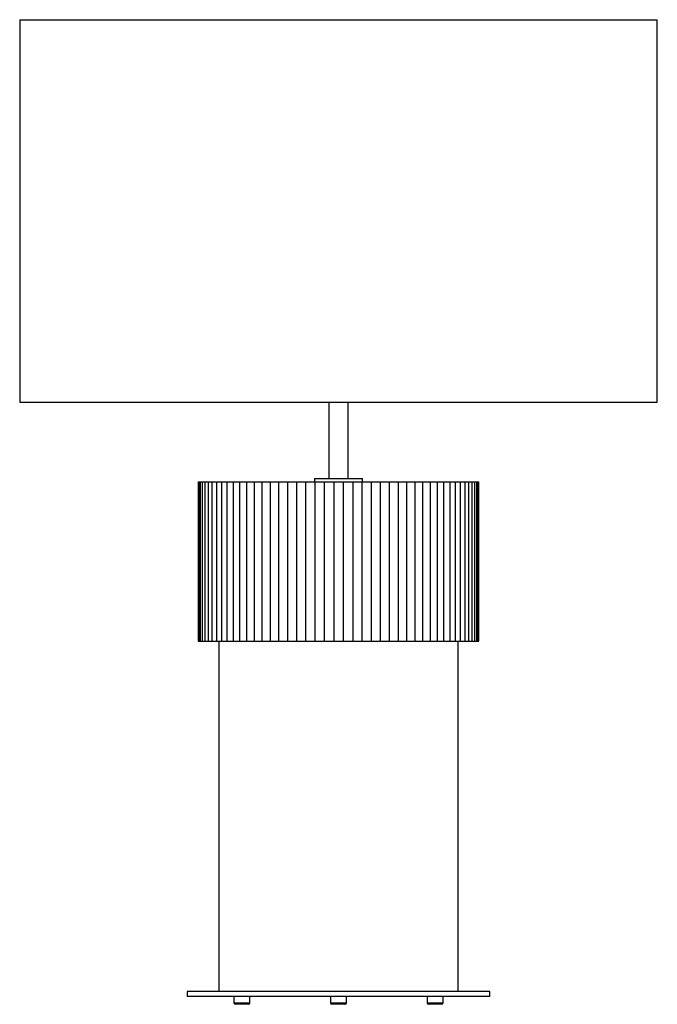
# Paper-space layout '_Frontal' of a CAD drawing. Header units: millimetres. Extents: x -200 to 200, y -228 to 390.
import ezdxf

# ---------------------------------------------------------------- set-up
doc = ezdxf.new("R2010")
doc.units = ezdxf.units.MM

psp = doc.layouts.new('_Frontal')

# ---------------------------------------------------------------- linework, layer by layer
at = {"color": 7, "linetype": 'Continuous', "lineweight": 25}
for p, q in [((-200, 390), (-200, 150)), ((-200, 390), (200, 390)), ((200, 150), (200, 390)), ((-200, 150), (200, 150)), ((-6, 150), (-6, 102)), ((6, 102), (6, 150)), ((-87.95, 100), (-87.95, 0)), ((-87.95, 100), (87.95, 100)), ((-87.53, 100), (-87.53, 0)), ((-86.71, 100), (-86.71, 0)), ((-85.48, 100), (-85.48, 0)), ((-83.84, 100), (-83.84, 0)), ((-81.81, 100), (-81.81, 0)), ((-79.4, 100), (-79.4, 0)), ((-76.61, 100), (-76.61, 0)), ((-73.47, 100), (-73.47, 0)), ((-69.98, 100), (-69.98, 0)), ((-66.17, 100), (-66.17, 0)), ((-62.05, 100), (-62.05, 0)), ((-57.64, 100), (-57.64, 0)), ((-52.96, 100), (-52.96, 0)), ((-48.04, 100), (-48.04, 0)), ((-42.91, 100), (-42.91, 0)), ((-37.57, 100), (-37.57, 0)), ((-32.07, 100), (-32.07, 0)), ((-26.43, 100), (-26.43, 0)), ((-20.67, 100), (-20.67, 0)), ((-15, 102), (-15, 100)), ((-15, 102), (15, 102)), ((-14.83, 100), (-14.83, 0)), ((-8.93, 100), (-8.93, 0)), ((-2.98, 100), (-2.98, 0)), ((2.98, 100), (2.98, 0)), ((8.93, 100), (8.93, 0)), ((14.83, 0), (14.83, 100)), ((15, 100), (15, 102)), ((20.67, 0), (20.67, 100)), ((26.43, 0), (26.43, 100)), ((32.07, 0), (32.07, 100)), ((37.57, 0), (37.57, 100)), ((42.91, 0), (42.91, 100)), ((48.04, 0), (48.04, 100)), ((52.96, 0), (52.96, 100)), ((57.64, 0), (57.64, 100)), ((62.05, 0), (62.05, 100)), ((66.17, 0), (66.17, 100)), ((69.98, 0), (69.98, 100)), ((73.47, 0), (73.47, 100)), ((76.61, 0), (76.61, 100)), ((79.4, 0), (79.4, 100)), ((81.81, 0), (81.81, 100)), ((83.84, 0), (83.84, 100)), ((85.48, 0), (85.48, 100)), ((86.71, 0), (86.71, 100)), ((87.53, 0), (87.53, 100)), ((87.95, 0), (87.95, 100)), ((-87.95, 0), (87.95, 0)), ((-75, 0), (-75, -220)), ((75, -220), (75, 0)), ((-95, -220), (-95, -223)), ((95, -220), (-95, -220)), ((95, -223), (95, -220)), ((95, -223), (-95, -223)), ((-65.62, -223), (-65.62, -227)), ((-56.62, -228), (-64.62, -228)), ((-55.62, -227), (-55.62, -223)), ((-5, -223), (-5, -227)), ((4, -228), (-4, -228)), ((5, -227), (5, -223)), ((55.62, -223), (55.62, -227)), ((64.62, -228), (56.62, -228)), ((65.62, -227), (65.62, -223))]:
    psp.add_line(p, q, dxfattribs=at)
at = {"color": 8, "linetype": 'Continuous', "lineweight": 25}
for p, q in [((-65.62, -227), (-55.62, -227)), ((-5, -227), (5, -227)), ((55.62, -227), (65.62, -227))]:
    psp.add_line(p, q, dxfattribs=at)
at = {"color": 7, "linetype": 'Continuous', "lineweight": 25}
for centre, start, end in [((-64.62, -227), 180, 270), ((-56.62, -227), 270, 0), ((-4, -227), 180, 270), ((4, -227), 270, 0), ((56.62, -227), 180, 270), ((64.62, -227), 270, 0)]:
    psp.add_arc(centre, 1, start, end, dxfattribs=at)

doc.saveas('drawing.dxf')
